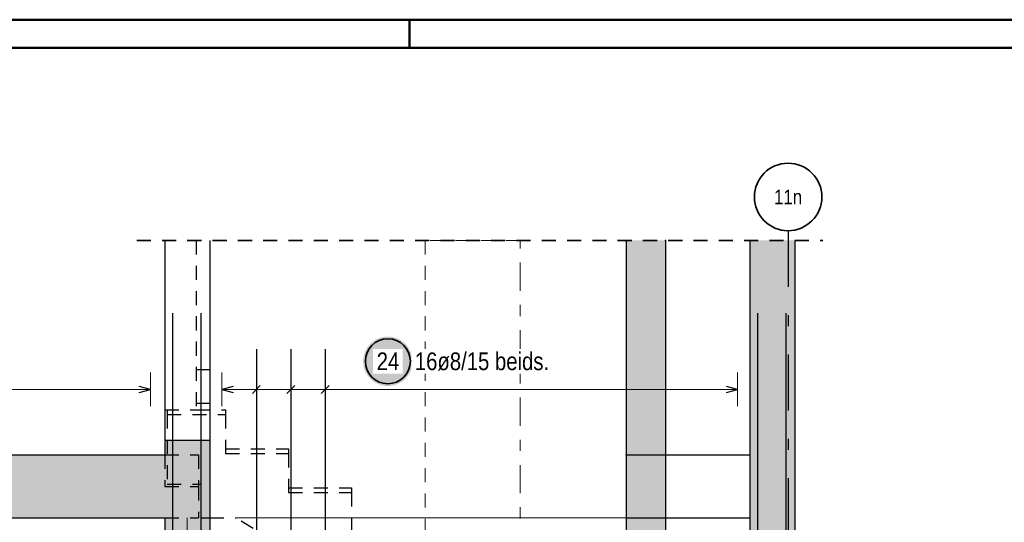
# Model space of a CAD drawing. Header units: millimetres. Extents: x -20 to 91, y -4 to 50.
# Tile 40 of 41: x 74.53 to 83.29, y 37.58 to 42.05. Entities that reach past the tile are written whole.
import ezdxf
from ezdxf.enums import TextEntityAlignment as Align

# ---------------------------------------------------------------- set-up
doc = ezdxf.new("R2010")
doc.units = ezdxf.units.MM
for name, pattern in [('DASHDOT', [1, 0.5, -0.25, 0, -0.25]), ('DASHDOTX2', [2, 1, -0.5, 0, -0.5]), ('HIDDEN', [0.375, 0.25, -0.125])]:
    doc.linetypes.add(name, pattern=pattern)
doc.layers.add('Achsen', color=7, linetype='Continuous', lineweight=20)
doc.layers.add('Schraffuren', color=7, linetype='Continuous', lineweight=20)
doc.styles.add('Arial Narrow', font='ARIALN.TTF')
doc.linetypes.add('STRAKON_Linetype_13', pattern='A,30,[130,ltypeshp.shx,S=3.75,R=-30,X=0,Y=0],-3.75,[130,ltypeshp.shx,S=3.75,R=-30,X=0,Y=0]', length=33.75)

msp = doc.modelspace()

# ---------------------------------------------------------------- hatches: boundary and pattern name
at = {"lineweight": 25, "true_color": 0xffffff}
msp.add_hatch(color=7, dxfattribs=at).paths.add_polyline_path([(78.026016, 39.012078), (78.025882, 39.019755), (78.025481, 39.027424), (78.024811, 39.035074), (78.023875, 39.042696), (78.022674, 39.05028), (78.021209, 39.057818), (78.019482, 39.0653), (78.017494, 39.072718), (78.015249, 39.080061), (78.012749, 39.087322), (78.009997, 39.094491), (78.006996, 39.10156), (78.003751, 39.108519), (78.000265, 39.115361), (77.996542, 39.122078), (77.992587, 39.12866), (77.988405, 39.1351), (77.984, 39.14139), (77.979379, 39.147523), (77.974546, 39.153491), (77.969508, 39.159286), (77.964271, 39.164902), (77.958841, 39.170332), (77.953225, 39.175569), (77.94743, 39.180607), (77.941462, 39.18544), (77.935329, 39.190061), (77.929039, 39.194466), (77.922599, 39.198648), (77.916016, 39.202603), (77.9093, 39.206326), (77.902458, 39.209812), (77.895499, 39.213058), (77.88843, 39.216058), (77.881261, 39.21881), (77.874, 39.22131), (77.866657, 39.223555), (77.859239, 39.225543), (77.851757, 39.22727), (77.844219, 39.228735), (77.836635, 39.229937), (77.829013, 39.230872), (77.821363, 39.231542), (77.813694, 39.231944), (77.806016, 39.232078), (77.798339, 39.231944), (77.79067, 39.231542), (77.78302, 39.230872), (77.775398, 39.229937), (77.767814, 39.228735), (77.760276, 39.22727), (77.752794, 39.225543), (77.745376, 39.223555), (77.738033, 39.22131), (77.730772, 39.21881), (77.723603, 39.216058), (77.716534, 39.213058), (77.709575, 39.209812), (77.702733, 39.206326), (77.696016, 39.202603), (77.689434, 39.198648), (77.682994, 39.194466), (77.676704, 39.190061), (77.670571, 39.18544), (77.664603, 39.180607), (77.658808, 39.175569), (77.653192, 39.170332), (77.647762, 39.164902), (77.642525, 39.159286), (77.637487, 39.153491), (77.632654, 39.147523), (77.628033, 39.14139), (77.623628, 39.1351), (77.619446, 39.12866), (77.615491, 39.122078), (77.611768, 39.115361), (77.608282, 39.108519), (77.605036, 39.10156), (77.602036, 39.094491), (77.599284, 39.087322), (77.596784, 39.080061), (77.594539, 39.072718), (77.592551, 39.0653), (77.590824, 39.057818), (77.589359, 39.05028), (77.588158, 39.042696), (77.587222, 39.035074), (77.586552, 39.027424), (77.586151, 39.019755), (77.586016, 39.012078), (77.586151, 39.0044), (77.586552, 38.996731), (77.587222, 38.989081), (77.588158, 38.981459), (77.589359, 38.973875), (77.590824, 38.966337), (77.592551, 38.958855), (77.594539, 38.951437), (77.596784, 38.944094), (77.599284, 38.936833), (77.602036, 38.929664), (77.605036, 38.922595), (77.608282, 38.915636), (77.611768, 38.908794), (77.615491, 38.902078), (77.619446, 38.895495), (77.623628, 38.889055), (77.628033, 38.882765), (77.632654, 38.876632), (77.637487, 38.870664), (77.642525, 38.864869), (77.647762, 38.859253), (77.653192, 38.853823), (77.658808, 38.848586), (77.664603, 38.843548), (77.670571, 38.838715), (77.676704, 38.834094), (77.682994, 38.829689), (77.689434, 38.825507), (77.696016, 38.821552), (77.702733, 38.817829), (77.709575, 38.814343), (77.716534, 38.811098), (77.723603, 38.808097), (77.730772, 38.805345), (77.738033, 38.802845), (77.745376, 38.8006), (77.752794, 38.798612), (77.760276, 38.796885), (77.767814, 38.79542), (77.775398, 38.794219), (77.78302, 38.793283), (77.79067, 38.792613), (77.798339, 38.792212), (77.806016, 38.792078), (77.813694, 38.792212), (77.821363, 38.792613), (77.829013, 38.793283), (77.836635, 38.794219), (77.844219, 38.79542), (77.851757, 38.796885), (77.859239, 38.798612), (77.866657, 38.8006), (77.874, 38.802845), (77.881261, 38.805345), (77.88843, 38.808097), (77.895499, 38.811098), (77.902458, 38.814343), (77.9093, 38.817829), (77.916016, 38.821552), (77.922599, 38.825507), (77.929039, 38.829689), (77.935329, 38.834094), (77.941462, 38.838715), (77.94743, 38.843548), (77.953225, 38.848586), (77.958841, 38.853823), (77.964271, 38.859253), (77.969508, 38.864869), (77.974546, 38.870664), (77.979379, 38.876632), (77.984, 38.882765), (77.988405, 38.889055), (77.992587, 38.895495), (77.996542, 38.902078), (78.000265, 38.908794), (78.003751, 38.915636), (78.006996, 38.922595), (78.009997, 38.929664), (78.012749, 38.936833), (78.015249, 38.944094), (78.017494, 38.951437), (78.019482, 38.958855), (78.021209, 38.966337), (78.022674, 38.973875), (78.023875, 38.981459), (78.024811, 38.989081), (78.025481, 38.996731)])
at = {"layer": 'Schraffuren', "lineweight": 13, "true_color": 0xf08e8e}
msp.add_hatch(color=11, dxfattribs=at).paths.add_polyline_path([(79.923298, 38.179763), (80.273298, 38.179763), (80.273298, 40.086993), (79.923298, 40.086993)])
at = {"layer": 'Schraffuren', "lineweight": 13, "true_color": 0xd7ffd7}
for points in [[(81.423672, 38.179777), (81.423672, 40.086993), (81.023672, 40.086993), (81.023672, 38.179777)], [(75.823672, 38.179777), (76.223672, 38.179777), (76.223672, 38.309777), (75.823672, 38.309777)], [(63.213673, 37.619777), (76.223388, 37.619777), (76.223388, 38.179777), (63.213673, 38.179777)], [(79.923395, 37.619777), (80.273399, 37.619777), (80.273399, 38.179777), (79.923395, 38.179777)], [(81.023397, 37.619777), (81.423672, 37.619777), (81.423672, 38.179777), (81.023397, 38.179777)], [(76.223672, 33.519765), (76.223672, 37.619765), (75.823672, 37.619765), (75.823672, 33.519765)], [(81.023672, 28.819765), (81.423672, 28.819765), (81.423672, 37.619765), (81.023672, 37.619765)]]:
    msp.add_hatch(color=254, dxfattribs=at).paths.add_polyline_path(points)
at = {"layer": 'Schraffuren', "lineweight": 13, "true_color": 0xe6aeae}
msp.add_hatch(color=9, dxfattribs=at).paths.add_polyline_path([(79.923298, 28.819765), (80.273298, 28.819765), (80.273298, 37.619765), (79.923298, 37.619765)])

# ---------------------------------------------------------------- linework, layer by layer
at = {"color": 4, "linetype": 'Continuous', "lineweight": 50}
for p, q in [((87.5, 42.05), (0, 42.05)), ((87.25, 41.8), (1, 41.8))]:
    msp.add_line(p, q, dxfattribs=at)
at = {"color": 4, "linetype": 'Continuous', "lineweight": 50, "ltscale": 0.5}
msp.add_line((78, 42.05), (78, 41.8), dxfattribs=at)
at = {"color": 2, "linetype": 'HIDDEN', "lineweight": 35, "ltscale": 0.5}
msp.add_line((75.573672, 40.086993), (81.673672, 40.086993), dxfattribs=at)
at = {"color": 3, "linetype": 'HIDDEN', "lineweight": 25, "ltscale": 0.5}
for p, q in [((76.103672, 40.086993), (76.103672, 38.579777)), ((76.103672, 38.939777), (76.223672, 38.939777)), ((76.103672, 38.639777), (76.223672, 38.639777)), ((75.823672, 38.579777), (76.103672, 38.579777)), ((75.843672, 38.579777), (75.843672, 38.539777)), ((75.843672, 38.539777), (76.363672, 38.539777)), ((75.843672, 38.539777), (75.843672, 37.919777)), ((76.103672, 38.579777), (76.363672, 38.579777)), ((76.363672, 38.579777), (76.363672, 38.539777)), ((76.363672, 38.539777), (76.363672, 38.192666)), ((75.823672, 38.179777), (76.123672, 38.179777)), ((75.823672, 38.179777), (75.823672, 37.899777)), ((76.123672, 38.179777), (76.123672, 37.919777)), ((76.363672, 38.232666), (76.923672, 38.232666)), ((76.363672, 38.192666), (76.923672, 38.192666)), ((76.923672, 38.232666), (76.923672, 38.192666)), ((76.923672, 38.192666), (76.923672, 37.845555)), ((75.823672, 37.899777), (76.123672, 37.899777)), ((75.843672, 37.919777), (76.123672, 37.919777)), ((76.123672, 37.919777), (76.143672, 37.919777)), ((76.123672, 37.919777), (76.123672, 37.899777)), ((76.123672, 37.899777), (76.123672, 37.619777)), ((76.143672, 37.919777), (76.143672, 37.619777)), ((76.923672, 37.885555), (77.483672, 37.885555)), ((76.923672, 37.845555), (77.483672, 37.845555)), ((77.483672, 37.885555), (77.483672, 37.845555)), ((77.483672, 37.845555), (77.483672, 37.498444)), ((75.823672, 37.619777), (76.123672, 37.619777)), ((76.143672, 37.619777), (76.223388, 37.619777)), ((76.223672, 37.619777), (76.452758, 37.619777)), ((80.815165, 34.915777), (76.452758, 37.619777))]:
    msp.add_line(p, q, dxfattribs=at)
at = {"color": 9, "linetype": 'HIDDEN', "lineweight": 0, "ltscale": 0.5}
for p, q in [((78.983007, 40.086993), (78.137059, 40.086993)), ((78.137059, 40.086993), (78.137059, 36.039532))]:
    msp.add_line(p, q, dxfattribs=at)
at = {"color": 9, "linetype": 'DASHDOT', "lineweight": 0, "ltscale": 0.5}
msp.add_line((78.983007, 36.039532), (78.983007, 40.086993), dxfattribs=at)
at = {"color": 3, "linetype": 'Continuous', "lineweight": 25, "ltscale": 0.5}
for p, q in [((75.895726, 28.839763), (75.895672, 39.439763)), ((75.895726, 28.839763), (75.895672, 39.439763)), ((76.145726, 28.839763), (76.145672, 39.439763)), ((76.145726, 28.839763), (76.145672, 39.439763)), ((81.095726, 28.839763), (81.095672, 39.439763)), ((81.095726, 28.839763), (81.095672, 39.439763)), ((81.345726, 28.839763), (81.345672, 39.439763)), ((81.345726, 28.839763), (81.345672, 39.439763)), ((76.637256, 39.119765), (76.637256, 36.619765)), ((76.942838, 39.119765), (76.942838, 36.619765)), ((77.248419, 39.119765), (77.248419, 36.619765)), ((75.695672, 38.762092), (75.595672, 38.788887)), ((76.431675, 38.788872), (76.331675, 38.762078)), ((76.601901, 38.726722), (76.672612, 38.797433)), ((76.907483, 38.726722), (76.978193, 38.797433)), ((77.213064, 38.726722), (77.283775, 38.797433)), ((80.915397, 38.762078), (80.815397, 38.788872)), ((75.595672, 38.735297), (75.695672, 38.762092)), ((76.331675, 38.762078), (76.431675, 38.735283)), ((80.815397, 38.735283), (80.915397, 38.762078))]:
    msp.add_line(p, q, dxfattribs=at)
at = {"color": 5, "linetype": 'Continuous', "lineweight": 18, "ltscale": 0.5}
for p, q in [((75.695672, 38.612092), (75.695672, 38.912092)), ((76.331675, 38.912078), (76.331675, 38.612078)), ((76.637256, 38.612078), (76.637256, 38.912078)), ((76.942838, 38.612078), (76.942838, 38.912078)), ((77.248419, 38.612078), (77.248419, 38.912078)), ((80.915397, 38.612078), (80.915397, 38.912078)), ((75.695672, 38.762092), (63.341681, 38.762092)), ((80.915397, 38.762078), (76.331675, 38.762078))]:
    msp.add_line(p, q, dxfattribs=at)
at = {"color": 9, "linetype": 'Continuous', "lineweight": 0}
msp.add_line((76.023672, 28.819765), (76.023672, 37.619765), dxfattribs=at)
at = {"color": 9, "linetype": 'STRAKON_Linetype_13', "lineweight": 0, "ltscale": 0.01}
msp.add_line((76.452758, 37.619765), (79.923298, 37.619765), dxfattribs=at)
at = {"color": 9, "linetype": 'Continuous', "lineweight": 0}
for centre in [(79.923298, 40.086993), (80.273298, 40.086993), (75.823672, 38.179763), (79.923298, 38.179763), (80.273298, 38.179763), (76.223388, 37.619765), (80.273298, 37.619765), (81.423672, 37.619765)]:
    msp.add_circle(centre, 0.00222, dxfattribs=at)
at = {"color": 2, "linetype": 'Continuous', "lineweight": 35, "ltscale": 0.5}
msp.add_circle((77.806016, 39.012078), 0.2, dxfattribs=at)
at = {"layer": 'Achsen', "color": 3, "linetype": 'DASHDOTX2', "lineweight": 25, "ltscale": 0.5}
msp.add_line((81.363731, 40.173469), (81.363731, 28.440161), dxfattribs=at)
at = {"layer": 'Achsen', "color": 3, "linetype": 'Continuous', "lineweight": 25}
for p, q in [((75.823672, 40.086993), (75.823672, 38.309777)), ((76.223672, 40.086993), (76.223672, 38.309777)), ((80.273298, 38.179777), (81.023397, 38.179777)), ((80.273298, 37.619777), (81.023397, 37.619777))]:
    msp.add_line(p, q, dxfattribs=at)
at = {"layer": 'Achsen', "color": 2, "linetype": 'Continuous', "lineweight": 35}
msp.add_circle((81.363731, 40.473469), 0.3, dxfattribs=at)
at = {"layer": 'Schraffuren', "color": 3, "linetype": 'Continuous', "lineweight": 25}
for p, q in [((79.923395, 40.086993), (79.923395, 38.179777)), ((80.273399, 40.086993), (80.273399, 38.179777)), ((81.023672, 40.086993), (81.023672, 38.179777)), ((81.423672, 40.086993), (81.423672, 38.179777)), ((75.823672, 38.309777), (76.223672, 38.309777)), ((75.823672, 38.309777), (75.823672, 38.179777)), ((76.223672, 38.309777), (76.223672, 38.179777)), ((72.363785, 38.179777), (75.823672, 38.179777)), ((76.223388, 38.179777), (76.223672, 38.179777)), ((76.223388, 38.179777), (76.223388, 37.619777)), ((79.923298, 38.179777), (80.273298, 38.179777)), ((79.923395, 38.179777), (79.923395, 37.619777)), ((80.273399, 38.179777), (80.273399, 37.619777)), ((81.023397, 38.179777), (81.023672, 38.179777)), ((81.023397, 38.179777), (81.023397, 37.619777)), ((81.423672, 38.179777), (81.423672, 37.619777)), ((63.213673, 37.619777), (75.823672, 37.619777)), ((75.823672, 37.619765), (75.823672, 33.519765)), ((76.223388, 37.619777), (76.223672, 37.619777)), ((76.223672, 37.619765), (76.223672, 33.519765)), ((79.923298, 37.619777), (80.273298, 37.619777)), ((79.923395, 37.619777), (79.923395, 28.819765)), ((80.273399, 37.619777), (80.273399, 28.819765)), ((81.023397, 37.619777), (81.023672, 37.619777)), ((81.023672, 37.619765), (81.023672, 28.819765)), ((81.423672, 37.619777), (81.423672, 28.819765))]:
    msp.add_line(p, q, dxfattribs=at)

# ---------------------------------------------------------------- texts
at = {"layer": 'Achsen', "color": 3, "lineweight": 25, "style": 'Arial Narrow'}
msp.add_text('11n', height=0.13, dxfattribs=at).set_placement((81.363731, 40.473469), align=Align.MIDDLE_CENTER)

# ---------------------------------------------------------------- next in the draw order: texts
at = {"color": 2, "lineweight": 35, "char_height": 0.1575, "attachment_point": 1, "line_spacing_factor": 0.9, "style": 'Arial Narrow', "bg_fill": 3, "box_fill_scale": 1.2, "bg_fill_color": 256, "bg_fill_true_color": 13158600, "bg_fill_transparency": 0}
for s, insert in [('24', (77.706791, 39.090828)), ('16ø8/15 beids.', (78.046016, 39.090828))]:
    msp.add_mtext(s, dxfattribs=dict(at, insert=insert))

doc.saveas('drawing.dxf')
